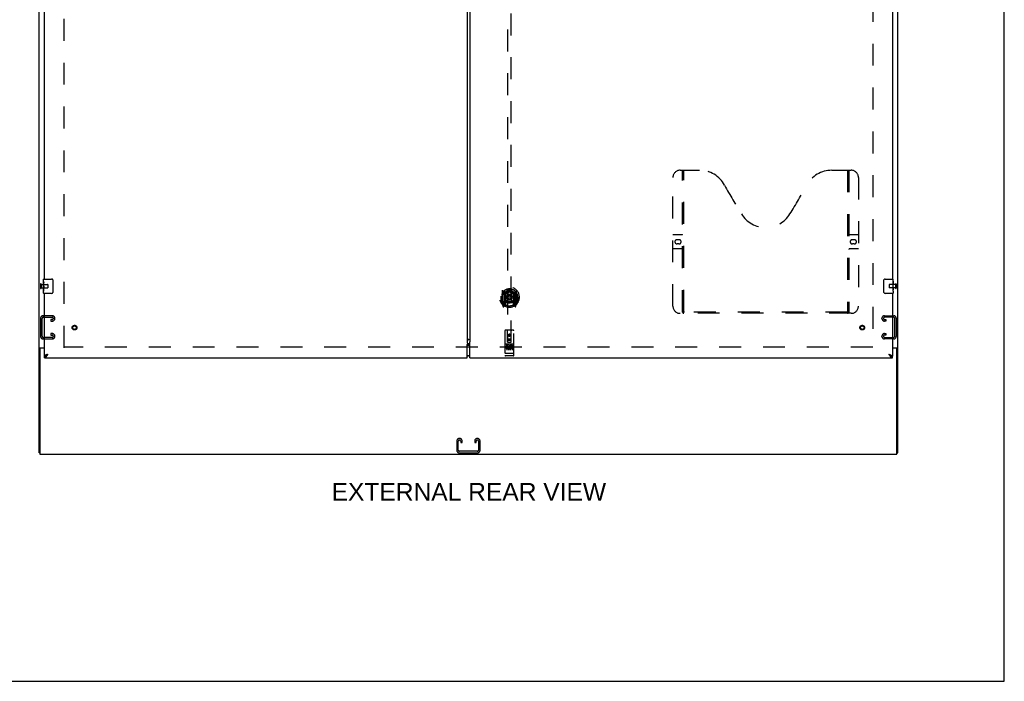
# Model space of a CAD drawing. Header units: inches. Extents: x 0 to 279, y 0 to 180.
# Tile 32 of 41: x 210 to 279, y 0 to 46. Entities that reach past the tile are written whole.
import ezdxf

# ---------------------------------------------------------------- set-up
doc = ezdxf.new("R2010")
doc.units = ezdxf.units.IN
doc.header["$LTSCALE"] = 15.327869
doc.header["$MEASUREMENT"] = 0
doc.linetypes.add('HIDDEN', pattern=[0.2, 0.1, -0.1])
doc.layers.get('0').update_dxf_attribs({"linetype": 'CONTINUOUS'})
for name, color, linetype in [('DEFAULT_2', 8, 'HIDDEN'), ('DIMENSIONS', 7, 'CONTINUOUS'), ('FRONT_SLAVE_DOOR_ASSEMBLY', 7, 'CONTINUOUS'), ('REAR_MASTER_DOOR_ASSEMBLY', 7, 'CONTINUOUS'), ('REAR_SLAVE_DOOR_ASSEMBLY', 7, 'CONTINUOUS')]:
    doc.layers.add(name, color=color, linetype=linetype)
doc.styles.get("Standard").update_dxf_attribs({"font": 'arial.ttf'})

msp = doc.modelspace()

# ---------------------------------------------------------------- linework, layer by layer
at = {"color": 7, "linetype": 'Continuous'}
for p, q in [((278.689, 0), (278.689, 180.328)), ((211.346, 23.286), (211.242, 23.286)), ((271.138, 23.286), (271.242, 23.286)), ((211.294, 15.973), (211.242, 15.973)), ((271.19, 15.973), (271.242, 15.973)), ((0, 0), (278.689, 0))]:
    msp.add_line(p, q, dxfattribs=at)
at = {"color": 3, "linetype": 'Continuous'}
for p, q in [((211.242, 15.973), (211.242, 87.765)), ((271.242, 15.973), (271.242, 87.765)), ((211.283, 23.317), (211.617, 23.317)), ((211.294, 23.225), (211.294, 15.869)), ((211.617, 23.285), (211.354, 23.285)), ((270.867, 23.317), (271.202, 23.317)), ((271.19, 23.285), (270.867, 23.285)), ((271.19, 15.869), (271.19, 23.285)), ((211.294, 15.869), (271.19, 15.869))]:
    msp.add_line(p, q, dxfattribs=at)
for points in [[(211.283, 23.317), (211.281, 23.315), (211.279, 23.314), (211.277, 23.312), (211.274, 23.311), (211.271, 23.309), (211.268, 23.307), (211.265, 23.306), (211.262, 23.305), (211.259, 23.303), (211.256, 23.302), (211.254, 23.3), (211.251, 23.299), (211.249, 23.297), (211.247, 23.295), (211.245, 23.294), (211.244, 23.292), (211.243, 23.29), (211.243, 23.289), (211.242, 23.287), (211.242, 23.286)], [(271.202, 23.317), (271.203, 23.315), (271.205, 23.314), (271.208, 23.312), (271.21, 23.311), (271.213, 23.309), (271.216, 23.307), (271.222, 23.305)], [(271.222, 23.305), (271.225, 23.303), (271.228, 23.302), (271.231, 23.3), (271.233, 23.299), (271.235, 23.297), (271.237, 23.295), (271.239, 23.294), (271.24, 23.292), (271.241, 23.29), (271.242, 23.289), (271.242, 23.287), (271.242, 23.286)]]:
    msp.add_lwpolyline(points, dxfattribs=at)
at = {"color": 7, "linetype": 'Continuous'}
for points in [[(211.364, 23.317), (211.365, 23.315), (211.365, 23.314), (211.365, 23.312), (211.365, 23.31), (211.364, 23.309), (211.363, 23.307), (211.362, 23.305), (211.361, 23.304), (211.359, 23.302), (211.358, 23.301), (211.356, 23.299), (211.354, 23.298), (211.353, 23.296), (211.351, 23.295), (211.35, 23.294), (211.348, 23.292), (211.347, 23.291), (211.347, 23.289), (211.346, 23.288), (211.346, 23.286)], [(271.12, 23.317), (271.12, 23.315), (271.119, 23.314), (271.119, 23.312), (271.12, 23.31), (271.12, 23.309), (271.121, 23.307), (271.122, 23.305), (271.124, 23.304), (271.125, 23.302), (271.127, 23.301), (271.128, 23.299), (271.13, 23.298), (271.132, 23.296), (271.133, 23.295), (271.135, 23.294), (271.136, 23.292), (271.137, 23.291), (271.138, 23.289), (271.138, 23.288), (271.138, 23.286)]]:
    msp.add_lwpolyline(points, dxfattribs=at)
at = {"color": 3, "linetype": 'Continuous'}
msp.add_arc((211.354, 23.225), 0.06, 90, 180, dxfattribs=at)
at = {"layer": 'DEFAULT_2', "color": 8, "linetype": 'HIDDEN'}
for p, q in [((212.992, 23.317), (212.992, 84.421)), ((269.492, 84.421), (269.492, 23.317)), ((211.346, 27.761), (211.346, 27.477)), ((211.389, 27.761), (211.389, 27.477)), ((211.389, 27.743), (211.836, 27.743)), ((211.846, 27.733), (211.846, 27.505)), ((270.638, 27.733), (270.638, 27.505)), ((271.095, 27.743), (270.648, 27.743)), ((271.095, 27.761), (271.095, 27.477)), ((271.138, 27.761), (271.138, 27.477)), ((211.389, 27.495), (211.836, 27.495)), ((271.095, 27.495), (270.648, 27.495)), ((212.166, 25.556), (211.526, 25.556)), ((270.318, 25.556), (270.958, 25.556)), ((211.346, 25.376), (211.346, 24.111)), ((211.45, 24.125), (211.45, 25.362)), ((211.54, 25.452), (212.152, 25.452)), ((212.065, 25.285), (212.065, 25.181)), ((212.152, 25.285), (212.065, 25.285)), ((212.065, 25.181), (212.166, 25.181)), ((212.346, 25.361), (212.346, 25.376)), ((270.138, 25.361), (270.138, 25.376)), ((270.419, 25.181), (270.318, 25.181)), ((270.944, 25.452), (270.332, 25.452)), ((270.332, 25.285), (270.419, 25.285)), ((270.419, 25.285), (270.419, 25.181)), ((271.034, 24.125), (271.034, 25.362)), ((271.138, 25.376), (271.138, 24.111)), ((212.065, 24.306), (212.065, 24.202)), ((212.166, 24.306), (212.065, 24.306)), ((212.065, 24.202), (212.152, 24.202)), ((212.346, 24.111), (212.346, 24.126)), ((270.138, 24.111), (270.138, 24.126)), ((270.318, 24.306), (270.419, 24.306)), ((270.419, 24.202), (270.332, 24.202)), ((270.419, 24.306), (270.419, 24.202)), ((211.526, 23.931), (212.166, 23.931)), ((212.152, 24.035), (211.54, 24.035)), ((270.958, 23.931), (270.318, 23.931)), ((270.332, 24.035), (270.944, 24.035)), ((269.492, 23.369), (212.992, 23.369)), ((240.43, 16.793), (240.43, 16.153)), ((240.534, 16.167), (240.534, 16.779)), ((240.625, 16.973), (240.61, 16.973)), ((240.701, 16.779), (240.701, 16.691)), ((240.701, 16.691), (240.805, 16.691)), ((240.805, 16.691), (240.805, 16.793)), ((241.68, 16.793), (241.68, 16.691)), ((241.68, 16.691), (241.784, 16.691)), ((241.784, 16.691), (241.784, 16.779)), ((241.875, 16.973), (241.86, 16.973)), ((241.951, 16.779), (241.951, 16.167)), ((242.055, 16.153), (242.055, 16.793)), ((240.61, 15.973), (241.875, 15.973)), ((241.861, 16.077), (240.624, 16.077))]:
    msp.add_line(p, q, dxfattribs=at)
for centre, radius, start, end in [((211.368, 27.761), 0.0215, 0, 180), ((211.836, 27.733), 0.01, 0, 90), ((270.648, 27.733), 0.01, 90, 180), ((271.117, 27.761), 0.0215, 0, 180), ((211.368, 27.477), 0.0215, 180, 360), ((211.836, 27.505), 0.01, 270, 360), ((270.648, 27.505), 0.01, 180, 270), ((271.117, 27.477), 0.0215, 180, 360), ((211.526, 25.376), 0.18, 90, 180), ((212.166, 25.376), 0.18, 0, 90), ((270.318, 25.376), 0.18, 90, 180), ((270.958, 25.376), 0.18, 0, 90), ((211.54, 25.362), 0.09, 90, 180), ((212.152, 25.362), 0.09, 4.14163, 90), ((212.152, 25.375), 0.09, 270, 355.85837), ((212.166, 25.361), 0.18, 270, 360), ((270.318, 25.361), 0.18, 180, 270), ((270.332, 25.362), 0.09, 90, 175.85837), ((270.332, 25.375), 0.09, 184.14163, 270), ((270.944, 25.362), 0.09, 0, 90), ((211.526, 24.111), 0.18, 180, 270), ((211.54, 24.125), 0.09, 180, 270), ((212.152, 24.112), 0.09, 4.14163, 90), ((212.152, 24.125), 0.09, 270, 355.85837), ((212.166, 24.126), 0.18, 0, 90), ((212.166, 24.111), 0.18, 270, 360), ((270.318, 24.126), 0.18, 90, 180), ((270.318, 24.111), 0.18, 180, 270), ((270.332, 24.112), 0.09, 90, 175.85837), ((270.332, 24.125), 0.09, 184.14163, 270), ((270.944, 24.125), 0.09, 270, 360), ((270.958, 24.111), 0.18, 270, 360), ((240.61, 16.793), 0.18, 90, 180), ((240.624, 16.779), 0.09, 94.14163, 180), ((240.611, 16.779), 0.09, 0, 85.85837), ((240.625, 16.793), 0.18, 0, 90), ((241.86, 16.793), 0.18, 90, 180), ((241.874, 16.779), 0.09, 94.14163, 180), ((241.861, 16.779), 0.09, 0, 85.85837), ((241.875, 16.793), 0.18, 0, 90), ((240.61, 16.153), 0.18, 180, 270), ((240.624, 16.167), 0.09, 180, 270), ((241.861, 16.167), 0.09, 270, 360), ((241.875, 16.153), 0.18, 270, 360)]:
    msp.add_arc(centre, radius, start, end, dxfattribs=at)
at = {"layer": 'FRONT_SLAVE_DOOR_ASSEMBLY', "color": 7, "linetype": 'Continuous'}
for p, q in [((241.221, 23.875), (241.215, 23.881)), ((241.255, 23.896), (241.263, 23.894))]:
    msp.add_line(p, q, dxfattribs=at)
at = {"layer": 'FRONT_SLAVE_DOOR_ASSEMBLY', "color": 3, "linetype": 'Continuous'}
for p, q in [((241.242, 23.884), (241.234, 23.888)), ((241.242, 23.891), (241.25, 23.888))]:
    msp.add_line(p, q, dxfattribs=at)
at = {"layer": 'REAR_MASTER_DOOR_ASSEMBLY', "color": 3, "linetype": 'Continuous'}
for p, q in [((241.336, 83.96), (241.336, 23.778)), ((270.867, 53.369), (270.867, 28.119)), ((270.867, 27.119), (270.867, 22.723)), ((241.336, 23.778), (241.343, 23.778)), ((241.336, 22.619), (241.336, 23.719)), ((241.343, 23.778), (241.347, 23.773)), ((241.336, 22.619), (270.867, 22.619))]:
    msp.add_line(p, q, dxfattribs=at)
at = {"layer": 'REAR_MASTER_DOOR_ASSEMBLY', "color": 8, "linetype": 'HIDDEN'}
for p, q in [((243.982, 51.698), (243.982, 23.696)), ((244.232, 23.696), (244.232, 51.698)), ((255.533, 26.223), (255.533, 35.223)), ((256.033, 35.723), (257.388, 35.723)), ((256.208, 25.813), (256.208, 35.723)), ((256.288, 25.843), (256.288, 35.723)), ((266.638, 35.723), (267.993, 35.723)), ((267.738, 35.723), (267.738, 25.843)), ((267.818, 35.723), (267.818, 25.813)), ((268.493, 35.223), (268.493, 26.223)), ((255.533, 31.223), (256.168, 31.223)), ((267.858, 31.223), (268.493, 31.223)), ((255.82, 30.873), (255.957, 30.873)), ((255.957, 30.573), (255.82, 30.573)), ((268.07, 30.873), (268.207, 30.873)), ((268.207, 30.573), (268.07, 30.573)), ((256.168, 30.223), (255.533, 30.223)), ((268.493, 30.223), (267.858, 30.223)), ((243.524, 26.85), (243.539, 26.85)), ((243.524, 26.85), (243.524, 26.462)), ((243.532, 26.917), (243.532, 26.92)), ((243.532, 26.459), (243.532, 26.917)), ((243.607, 27.334), (243.607, 26.366)), ((243.724, 27.28), (243.724, 26.264)), ((243.732, 27.275), (243.732, 26.272)), ((243.824, 26.532), (243.824, 27.163)), ((243.832, 27.236), (243.832, 27.133)), ((243.944, 27.189), (243.974, 26.85)), ((243.944, 26.506), (243.974, 26.85)), ((244.239, 26.85), (243.974, 26.85)), ((244.27, 27.189), (244.239, 26.85)), ((244.27, 26.506), (244.239, 26.85)), ((244.382, 27.133), (244.382, 27.236)), ((244.389, 27.163), (244.389, 26.532)), ((244.482, 27.275), (244.482, 26.272)), ((244.489, 27.28), (244.489, 26.264)), ((244.607, 26.366), (244.607, 27.334)), ((244.689, 26.85), (244.674, 26.85)), ((244.682, 26.917), (244.682, 26.92)), ((244.682, 26.459), (244.682, 26.917)), ((244.689, 26.85), (244.689, 26.462)), ((243.611, 26.356), (243.682, 26.18)), ((243.724, 26.521), (243.664, 26.521)), ((243.664, 26.521), (243.664, 26.371)), ((243.664, 26.371), (243.724, 26.371)), ((243.702, 26.445), (243.673, 26.399)), ((243.677, 26.391), (243.732, 26.391)), ((243.703, 26.281), (243.707, 26.277)), ((243.71, 26.183), (243.724, 26.264)), ((243.802, 26.222), (243.732, 26.331)), ((243.734, 26.504), (243.734, 26.297)), ((243.824, 26.522), (243.752, 26.522)), ((243.82, 26.524), (243.754, 26.524)), ((243.832, 26.572), (243.832, 26.319)), ((244.382, 26.319), (244.382, 26.572)), ((244.462, 26.522), (244.389, 26.522)), ((244.459, 26.524), (244.394, 26.524)), ((244.482, 26.331), (244.412, 26.222)), ((244.479, 26.297), (244.479, 26.504)), ((244.482, 26.391), (244.537, 26.391)), ((244.549, 26.521), (244.489, 26.521)), ((244.489, 26.371), (244.549, 26.371)), ((244.489, 26.264), (244.504, 26.183)), ((244.51, 26.28), (244.511, 26.28)), ((244.511, 26.28), (244.511, 26.281)), ((244.511, 26.28), (244.511, 26.281)), ((244.541, 26.399), (244.512, 26.445)), ((244.532, 26.18), (244.603, 26.356)), ((244.549, 26.371), (244.549, 26.521)), ((267.993, 25.723), (256.033, 25.723)), ((267.734, 25.803), (256.292, 25.803)), ((243.794, 24.506), (243.794, 22.781)), ((244.389, 24.536), (243.824, 24.536)), ((243.98, 23.696), (243.977, 24.506)), ((244.107, 24.269), (244.044, 24.233)), ((244.044, 24.233), (244.054, 24.227)), ((244.044, 24.233), (244.044, 24.161)), ((244.044, 24.161), (244.054, 24.166)), ((244.044, 24.161), (244.107, 24.125)), ((244.107, 24.257), (244.054, 24.227)), ((244.054, 24.227), (244.054, 24.166)), ((244.054, 24.166), (244.107, 24.136)), ((244.169, 24.233), (244.107, 24.269)), ((244.107, 24.269), (244.107, 24.257)), ((244.159, 24.227), (244.107, 24.257)), ((244.107, 24.136), (244.159, 24.166)), ((244.107, 24.125), (244.169, 24.161)), ((244.107, 24.125), (244.107, 24.136)), ((244.169, 24.233), (244.159, 24.227)), ((244.159, 24.166), (244.159, 24.227)), ((244.169, 24.161), (244.159, 24.166)), ((244.169, 24.161), (244.169, 24.233)), ((244.233, 23.696), (244.237, 24.506)), ((244.419, 22.781), (244.419, 24.506)), ((244.389, 23.579), (243.824, 23.579)), ((243.962, 23.457), (243.87, 23.457)), ((243.87, 23.457), (243.87, 23.415)), ((243.962, 23.415), (243.87, 23.415)), ((243.896, 23.563), (244.068, 23.563)), ((243.919, 23.449), (243.919, 23.143)), ((243.979, 23.946), (244.235, 23.946)), ((243.98, 23.696), (243.982, 23.696)), ((243.982, 23.696), (244.232, 23.696)), ((244.192, 23.821), (244.022, 23.821)), ((244.044, 23.449), (244.044, 23.143)), ((244.146, 23.563), (244.318, 23.563)), ((244.169, 23.449), (244.169, 23.143)), ((244.183, 23.422), (244.17, 23.403)), ((244.179, 23.447), (244.183, 23.445)), ((244.339, 23.457), (244.183, 23.457)), ((244.183, 23.457), (244.183, 23.445)), ((244.183, 23.422), (244.183, 23.244)), ((244.339, 23.415), (244.225, 23.415)), ((244.225, 23.415), (244.225, 23.372)), ((244.232, 23.696), (244.233, 23.696)), ((244.294, 23.449), (244.294, 23.143)), ((244.339, 23.457), (244.339, 23.415)), ((243.812, 22.91), (243.811, 22.91)), ((243.813, 22.91), (243.812, 22.91)), ((243.814, 22.91), (243.813, 22.91)), ((243.815, 22.91), (243.814, 22.91)), ((243.816, 22.91), (243.815, 22.91)), ((243.815, 22.91), (243.815, 22.91)), ((243.817, 22.91), (243.816, 22.91)), ((243.818, 22.91), (243.817, 22.91)), ((243.819, 22.91), (243.818, 22.91)), ((243.82, 22.91), (243.819, 22.91)), ((243.819, 22.91), (243.819, 22.91)), ((243.821, 22.91), (243.82, 22.91)), ((243.822, 22.909), (243.821, 22.91)), ((243.823, 22.909), (243.822, 22.909)), ((243.824, 22.909), (243.823, 22.909)), ((244.39, 22.909), (243.824, 22.909)), ((243.824, 22.909), (243.824, 22.909)), ((244.389, 22.751), (243.824, 22.751)), ((243.966, 23.372), (243.92, 23.372)), ((243.962, 23.331), (243.934, 23.331)), ((244.026, 23.287), (243.934, 23.287)), ((244.026, 23.244), (243.934, 23.244)), ((244.026, 23.287), (244.026, 23.244)), ((244.158, 23.292), (244.175, 23.253)), ((244.339, 23.244), (244.183, 23.244)), ((244.317, 23.372), (244.225, 23.372)), ((244.317, 23.329), (244.225, 23.329)), ((244.225, 23.329), (244.225, 23.287)), ((244.339, 23.287), (244.225, 23.287)), ((244.317, 23.372), (244.317, 23.329)), ((244.339, 23.287), (244.339, 23.244)), ((244.39, 22.909), (244.391, 22.909)), ((244.391, 22.909), (244.392, 22.909)), ((244.392, 22.909), (244.393, 22.91)), ((244.392, 22.909), (244.392, 22.909)), ((244.393, 22.91), (244.394, 22.91)), ((244.394, 22.91), (244.395, 22.91)), ((244.395, 22.91), (244.396, 22.91)), ((244.396, 22.91), (244.397, 22.91)), ((244.397, 22.91), (244.398, 22.91)), ((244.397, 22.91), (244.397, 22.91)), ((244.398, 22.91), (244.399, 22.91)), ((244.399, 22.91), (244.4, 22.91)), ((244.4, 22.91), (244.401, 22.91)), ((244.401, 22.91), (244.402, 22.91)), ((244.401, 22.91), (244.401, 22.91)), ((244.402, 22.91), (244.403, 22.91)), ((244.403, 22.91), (244.404, 22.91))]:
    msp.add_line(p, q, dxfattribs=at)
at = {"layer": 'REAR_MASTER_DOOR_ASSEMBLY', "color": 7, "linetype": 'Continuous'}
for p, q in [((270.272, 27.219), (270.272, 28.019)), ((270.372, 28.119), (270.912, 28.119)), ((270.927, 27.964), (270.92, 27.964)), ((270.92, 27.964), (270.92, 27.734)), ((270.927, 27.797), (270.92, 27.797)), ((270.927, 27.734), (270.92, 27.734)), ((270.927, 27.698), (270.921, 27.698)), ((270.926, 27.566), (270.927, 27.566)), ((270.927, 27.54), (270.927, 28.104)), ((270.927, 27.28), (270.927, 27.537)), ((270.912, 27.119), (270.372, 27.119)), ((270.927, 27.504), (270.92, 27.504)), ((270.92, 27.504), (270.92, 27.367)), ((270.921, 27.336), (270.927, 27.336)), ((270.927, 27.279), (270.927, 27.134)), ((241.246, 23.489), (241.336, 23.489)), ((241.336, 22.749), (241.246, 22.749)), ((270.744, 22.764), (270.754, 22.758)), ((270.867, 22.619), (270.867, 22.723))]:
    msp.add_line(p, q, dxfattribs=at)
for points in [[(270.272, 28.019), (270.272, 28.025), (270.273, 28.031), (270.274, 28.037), (270.275, 28.043), (270.277, 28.049), (270.279, 28.055)], [(270.926, 27.564), (270.923, 27.598), (270.922, 27.61), (270.921, 27.622), (270.921, 27.635), (270.92, 27.648), (270.92, 27.661), (270.92, 27.674), (270.921, 27.686), (270.921, 27.699), (270.922, 27.711), (270.923, 27.723)], [(270.927, 27.537), (270.927, 27.545), (270.927, 27.554), (270.926, 27.564)], [(270.279, 27.183), (270.277, 27.188), (270.275, 27.194), (270.274, 27.2), (270.273, 27.206), (270.272, 27.212), (270.272, 27.219)], [(270.922, 27.331), (270.921, 27.339), (270.921, 27.349), (270.92, 27.358), (270.92, 27.367)], [(270.924, 27.306), (270.924, 27.314), (270.923, 27.322), (270.922, 27.331)], [(270.927, 27.279), (270.927, 27.283), (270.927, 27.288), (270.926, 27.293), (270.924, 27.306)], [(270.621, 22.865), (270.632, 22.858), (270.643, 22.851), (270.654, 22.844), (270.665, 22.837), (270.675, 22.83), (270.685, 22.822), (270.695, 22.815), (270.704, 22.808), (270.713, 22.801), (270.721, 22.794), (270.729, 22.787), (270.736, 22.78), (270.742, 22.773), (270.748, 22.765), (270.751, 22.76)], [(270.621, 22.865), (270.631, 22.856), (270.641, 22.847), (270.651, 22.837), (270.662, 22.828), (270.672, 22.819), (270.682, 22.811), (270.693, 22.802), (270.703, 22.794), (270.713, 22.786), (270.723, 22.778), (270.734, 22.771), (270.744, 22.764)], [(270.754, 22.758), (270.764, 22.752), (270.775, 22.747), (270.785, 22.742), (270.795, 22.737), (270.806, 22.734), (270.816, 22.73), (270.826, 22.728), (270.836, 22.725), (270.847, 22.724), (270.857, 22.723), (270.867, 22.723)]]:
    msp.add_lwpolyline(points, dxfattribs=at)
at = {"layer": 'REAR_MASTER_DOOR_ASSEMBLY', "color": 8, "linetype": 'HIDDEN'}
for points in [[(243.653, 27.065), (243.651, 27.064), (243.65, 27.063), (243.648, 27.061), (243.646, 27.06), (243.645, 27.058), (243.643, 27.057), (243.641, 27.055), (243.64, 27.053), (243.638, 27.051), (243.636, 27.05), (243.634, 27.048), (243.632, 27.046), (243.631, 27.043), (243.629, 27.041), (243.627, 27.039), (243.625, 27.037), (243.623, 27.034), (243.621, 27.032), (243.618, 27.029), (243.616, 27.026), (243.614, 27.023), (243.612, 27.02), (243.609, 27.017), (243.607, 27.014), (243.605, 27.011), (243.602, 27.007), (243.6, 27.004), (243.597, 27), (243.595, 26.996), (243.592, 26.992), (243.589, 26.988), (243.586, 26.983), (243.584, 26.979), (243.581, 26.974), (243.578, 26.969), (243.574, 26.964)], [(243.919, 27.207), (243.924, 27.208), (243.93, 27.21), (243.935, 27.211), (243.941, 27.213), (243.946, 27.214), (243.952, 27.215), (243.957, 27.216), (243.962, 27.218), (243.968, 27.219), (243.973, 27.22), (243.979, 27.221), (243.984, 27.222), (243.99, 27.223), (243.995, 27.224), (244.001, 27.225), (244.007, 27.225), (244.012, 27.226), (244.018, 27.227), (244.023, 27.228), (244.029, 27.228), (244.034, 27.229), (244.04, 27.229), (244.045, 27.23), (244.051, 27.23), (244.057, 27.231), (244.062, 27.231), (244.068, 27.232), (244.073, 27.232), (244.079, 27.232), (244.085, 27.232), (244.09, 27.232), (244.096, 27.233), (244.101, 27.233), (244.107, 27.233), (244.113, 27.233), (244.118, 27.233), (244.124, 27.232), (244.129, 27.232), (244.135, 27.232), (244.14, 27.232), (244.146, 27.232), (244.152, 27.231), (244.157, 27.231), (244.163, 27.23), (244.168, 27.23), (244.174, 27.229), (244.18, 27.229), (244.185, 27.228), (244.191, 27.228), (244.196, 27.227), (244.202, 27.226), (244.207, 27.225), (244.213, 27.225), (244.218, 27.224), (244.224, 27.223), (244.229, 27.222), (244.235, 27.221), (244.24, 27.22), (244.246, 27.219), (244.251, 27.218), (244.257, 27.216), (244.262, 27.215), (244.268, 27.214), (244.273, 27.213), (244.279, 27.211), (244.284, 27.21), (244.289, 27.208), (244.295, 27.207)], [(244.639, 26.964), (244.636, 26.969), (244.633, 26.974), (244.63, 26.979), (244.627, 26.983), (244.625, 26.988), (244.622, 26.992), (244.619, 26.996), (244.617, 27), (244.614, 27.004), (244.612, 27.007), (244.609, 27.011), (244.607, 27.014), (244.604, 27.017), (244.602, 27.02), (244.6, 27.023), (244.598, 27.026), (244.595, 27.029), (244.593, 27.032), (244.591, 27.034), (244.589, 27.037), (244.587, 27.039), (244.585, 27.041), (244.583, 27.043), (244.581, 27.046), (244.58, 27.048), (244.578, 27.05), (244.576, 27.051), (244.574, 27.053), (244.572, 27.055), (244.571, 27.057), (244.569, 27.058), (244.567, 27.06), (244.566, 27.061), (244.564, 27.063), (244.563, 27.064), (244.561, 27.065)], [(256.198, 25.843), (256.214, 25.832), (256.23, 25.822), (256.246, 25.814), (256.262, 25.808), (256.277, 25.804), (256.292, 25.803)], [(267.734, 25.803), (267.749, 25.804), (267.765, 25.808), (267.78, 25.814), (267.796, 25.822), (267.812, 25.832), (267.828, 25.843)], [(243.889, 23.562), (243.89, 23.562), (243.89, 23.562), (243.89, 23.562), (243.89, 23.562), (243.89, 23.562), (243.89, 23.563), (243.89, 23.563), (243.89, 23.563), (243.89, 23.563), (243.89, 23.563), (243.89, 23.563), (243.891, 23.563), (243.891, 23.563), (243.891, 23.563), (243.891, 23.563), (243.891, 23.563), (243.891, 23.563), (243.891, 23.563), (243.891, 23.563), (243.892, 23.563), (243.892, 23.563), (243.892, 23.563), (243.892, 23.563), (243.892, 23.563), (243.892, 23.563), (243.892, 23.563), (243.893, 23.563), (243.893, 23.563), (243.893, 23.563), (243.893, 23.563), (243.893, 23.563), (243.893, 23.563), (243.894, 23.563), (243.894, 23.563), (243.894, 23.563), (243.894, 23.563), (243.894, 23.563), (243.894, 23.563), (243.895, 23.563), (243.895, 23.563), (243.895, 23.563), (243.895, 23.563), (243.895, 23.563), (243.896, 23.563), (243.896, 23.563)], [(244.068, 23.563), (244.068, 23.563), (244.068, 23.563), (244.068, 23.563), (244.069, 23.563), (244.069, 23.563), (244.069, 23.563), (244.069, 23.563), (244.069, 23.563), (244.07, 23.563), (244.07, 23.563), (244.07, 23.563), (244.07, 23.563), (244.07, 23.563), (244.071, 23.563), (244.071, 23.563), (244.071, 23.563), (244.071, 23.563), (244.071, 23.563), (244.071, 23.563), (244.071, 23.563), (244.072, 23.563), (244.072, 23.563), (244.072, 23.563), (244.072, 23.563), (244.072, 23.563), (244.072, 23.563), (244.072, 23.563), (244.073, 23.563), (244.073, 23.563), (244.073, 23.563), (244.073, 23.563), (244.073, 23.563), (244.073, 23.563), (244.073, 23.563), (244.073, 23.563), (244.073, 23.563), (244.074, 23.563), (244.074, 23.563), (244.074, 23.563), (244.074, 23.563), (244.074, 23.562), (244.074, 23.562), (244.074, 23.562), (244.074, 23.562), (244.074, 23.562), (244.074, 23.562)], [(244.139, 23.562), (244.14, 23.562), (244.14, 23.562), (244.14, 23.562), (244.14, 23.562), (244.14, 23.562), (244.14, 23.563), (244.14, 23.563), (244.14, 23.563), (244.14, 23.563), (244.14, 23.563), (244.14, 23.563), (244.141, 23.563), (244.141, 23.563), (244.141, 23.563), (244.141, 23.563), (244.141, 23.563), (244.141, 23.563), (244.141, 23.563), (244.141, 23.563), (244.142, 23.563), (244.142, 23.563), (244.142, 23.563), (244.142, 23.563), (244.142, 23.563), (244.142, 23.563), (244.142, 23.563), (244.143, 23.563), (244.143, 23.563), (244.143, 23.563), (244.143, 23.563), (244.143, 23.563), (244.143, 23.563), (244.144, 23.563), (244.144, 23.563), (244.144, 23.563), (244.144, 23.563), (244.144, 23.563), (244.144, 23.563), (244.145, 23.563), (244.145, 23.563), (244.145, 23.563), (244.145, 23.563), (244.145, 23.563), (244.146, 23.563), (244.146, 23.563)], [(244.318, 23.563), (244.318, 23.563), (244.318, 23.563), (244.318, 23.563), (244.319, 23.563), (244.319, 23.563), (244.319, 23.563), (244.319, 23.563), (244.319, 23.563), (244.32, 23.563), (244.32, 23.563), (244.32, 23.563), (244.32, 23.563), (244.32, 23.563), (244.321, 23.563), (244.321, 23.563), (244.321, 23.563), (244.321, 23.563), (244.321, 23.563), (244.321, 23.563), (244.321, 23.563), (244.322, 23.563), (244.322, 23.563), (244.322, 23.563), (244.322, 23.563), (244.322, 23.563), (244.322, 23.563), (244.322, 23.563), (244.323, 23.563), (244.323, 23.563), (244.323, 23.563), (244.323, 23.563), (244.323, 23.563), (244.323, 23.563), (244.323, 23.563), (244.323, 23.563), (244.323, 23.563), (244.324, 23.563), (244.324, 23.563), (244.324, 23.563), (244.324, 23.563), (244.324, 23.562), (244.324, 23.562), (244.324, 23.562), (244.324, 23.562), (244.324, 23.562), (244.324, 23.562)], [(243.811, 22.91), (243.811, 22.91), (243.81, 22.91), (243.81, 22.91), (243.81, 22.91), (243.809, 22.911), (243.809, 22.911), (243.808, 22.911), (243.808, 22.911), (243.808, 22.911), (243.807, 22.911), (243.807, 22.911), (243.807, 22.911), (243.806, 22.911), (243.806, 22.911), (243.806, 22.911), (243.805, 22.911), (243.805, 22.911), (243.805, 22.911), (243.804, 22.911), (243.804, 22.911), (243.804, 22.912), (243.804, 22.912), (243.803, 22.912), (243.803, 22.912), (243.803, 22.912), (243.802, 22.912), (243.802, 22.912), (243.802, 22.912), (243.802, 22.912), (243.801, 22.912), (243.801, 22.912), (243.801, 22.912), (243.8, 22.912), (243.8, 22.913), (243.8, 22.913), (243.8, 22.913), (243.799, 22.913), (243.799, 22.913), (243.799, 22.913), (243.799, 22.913), (243.799, 22.913), (243.798, 22.913), (243.798, 22.913), (243.798, 22.913), (243.798, 22.913), (243.798, 22.914), (243.797, 22.914), (243.797, 22.914), (243.797, 22.914), (243.797, 22.914), (243.797, 22.914), (243.797, 22.914), (243.796, 22.914), (243.796, 22.914), (243.796, 22.914), (243.796, 22.915), (243.796, 22.915), (243.796, 22.915), (243.796, 22.915), (243.795, 22.915), (243.795, 22.915), (243.795, 22.915), (243.795, 22.915), (243.795, 22.915), (243.795, 22.915), (243.795, 22.916), (243.795, 22.916), (243.795, 22.916), (243.795, 22.916), (243.795, 22.916), (243.795, 22.916), (243.795, 22.916), (243.795, 22.916), (243.795, 22.916), (243.794, 22.916), (243.794, 22.917), (243.794, 22.917), (243.794, 22.917), (243.794, 22.917)], [(244.404, 22.91), (244.404, 22.91), (244.404, 22.91), (244.405, 22.911), (244.405, 22.911), (244.405, 22.911), (244.406, 22.911), (244.406, 22.911), (244.406, 22.911), (244.407, 22.911), (244.407, 22.911), (244.407, 22.911), (244.408, 22.911), (244.408, 22.911), (244.408, 22.911), (244.409, 22.911), (244.409, 22.911), (244.409, 22.911), (244.41, 22.911), (244.41, 22.912), (244.41, 22.912), (244.411, 22.912), (244.411, 22.912), (244.411, 22.912), (244.412, 22.912), (244.412, 22.912), (244.412, 22.912), (244.412, 22.912), (244.413, 22.912), (244.413, 22.912), (244.413, 22.912), (244.413, 22.912), (244.414, 22.913), (244.414, 22.913), (244.414, 22.913), (244.414, 22.913), (244.415, 22.913), (244.415, 22.913), (244.415, 22.913), (244.415, 22.913), (244.415, 22.913), (244.416, 22.913), (244.416, 22.913), (244.416, 22.913), (244.416, 22.914), (244.416, 22.914), (244.417, 22.914), (244.417, 22.914), (244.417, 22.914), (244.417, 22.914), (244.417, 22.914), (244.417, 22.914), (244.418, 22.914), (244.418, 22.914), (244.418, 22.915), (244.418, 22.915), (244.418, 22.915), (244.418, 22.915), (244.418, 22.915), (244.418, 22.915), (244.419, 22.915), (244.419, 22.915), (244.419, 22.915), (244.419, 22.915), (244.419, 22.916), (244.419, 22.916), (244.419, 22.916), (244.419, 22.916), (244.419, 22.916), (244.419, 22.916), (244.419, 22.916), (244.419, 22.916), (244.419, 22.916), (244.419, 22.916), (244.419, 22.917), (244.419, 22.917), (244.419, 22.917), (244.419, 22.917)]]:
    msp.add_lwpolyline(points, dxfattribs=at)
at = {"layer": 'REAR_MASTER_DOOR_ASSEMBLY', "color": 3, "linetype": 'Continuous'}
for points in [[(241.348, 23.765), (241.347, 23.765), (241.347, 23.764), (241.346, 23.763), (241.345, 23.761), (241.345, 23.76), (241.344, 23.758), (241.343, 23.757), (241.343, 23.755), (241.342, 23.753), (241.341, 23.75), (241.341, 23.748), (241.34, 23.745), (241.34, 23.743), (241.339, 23.74), (241.338, 23.737), (241.338, 23.734), (241.337, 23.731), (241.337, 23.727), (241.336, 23.723), (241.336, 23.719)], [(241.347, 23.773), (241.347, 23.771), (241.348, 23.77), (241.349, 23.77), (241.349, 23.769), (241.349, 23.769), (241.349, 23.768), (241.349, 23.768), (241.349, 23.767), (241.348, 23.767), (241.348, 23.765)], [(270.621, 22.865), (270.653, 22.853), (270.669, 22.847), (270.684, 22.841), (270.7, 22.835), (270.715, 22.83), (270.73, 22.824), (270.744, 22.818), (270.758, 22.812)], [(270.621, 22.865), (270.631, 22.849), (270.641, 22.833), (270.651, 22.817), (270.662, 22.801), (270.672, 22.786), (270.682, 22.771), (270.693, 22.756), (270.703, 22.742), (270.713, 22.728)], [(270.713, 22.728), (270.723, 22.715), (270.734, 22.703), (270.744, 22.691), (270.754, 22.68), (270.764, 22.67), (270.775, 22.66), (270.785, 22.652), (270.795, 22.644), (270.806, 22.637), (270.816, 22.632), (270.826, 22.627), (270.836, 22.623), (270.847, 22.621), (270.857, 22.619), (270.867, 22.619)], [(270.758, 22.812), (270.771, 22.806), (270.783, 22.8), (270.795, 22.794), (270.806, 22.788), (270.816, 22.782), (270.826, 22.776), (270.834, 22.77), (270.842, 22.764), (270.848, 22.758), (270.854, 22.752), (270.859, 22.746), (270.862, 22.74), (270.865, 22.735), (270.867, 22.729), (270.867, 22.723)]]:
    msp.add_lwpolyline(points, dxfattribs=at)
at = {"layer": 'REAR_MASTER_DOOR_ASSEMBLY', "color": 8, "linetype": 'HIDDEN'}
for centre, radius in [((244.107, 26.852), 0.35), ((244.107, 26.852), 0.335), ((244.107, 26.852), 0.205), ((244.107, 26.852), 0.133), ((268.763, 24.723), 0.164), ((268.763, 24.723), 0.124), ((244.107, 24.196), 0.085), ((244.107, 24.196), 0.0845)]:
    msp.add_circle(centre, radius, dxfattribs=at)
for centre, radius, start, end in [((256.033, 35.223), 0.5, 90, 180), ((257.388, 33.723), 2, 28.48127, 90), ((266.638, 33.723), 2, 90, 151.51873), ((267.993, 35.223), 0.5, 0, 90), ((293.696, 53.421), 39.307, 208.48127, 211.87046), ((230.33, 53.421), 39.307, 328.12954, 331.51873), ((262.013, 33.723), 2, 211.87046, 328.12954), ((256.168, 31.263), 0.04, 270, 360), ((267.858, 31.263), 0.04, 180, 270), ((255.82, 30.723), 0.15, 90, 270), ((255.957, 30.723), 0.15, 270, 90), ((268.07, 30.723), 0.15, 90, 270), ((268.207, 30.723), 0.15, 270, 90), ((256.168, 30.183), 0.04, 0, 90), ((267.858, 30.183), 0.04, 90, 180), ((244.107, 26.85), 0.7, 305.51263, 234.48737), ((244.107, 26.848), 0.583, 0.24643, 179.75357), ((244.107, 26.842), 0.58, 7.66218, 172.33782), ((243.552, 26.917), 0.02, 172.33782, 180), ((243.622, 27.334), 0.015, 135.07479, 180), ((244.107, 26.533), 0.7, 49.52902, 130.47098), ((243.739, 27.28), 0.015, 130.35871, 180), ((243.752, 27.275), 0.02, 129.33785, 179.99835), ((243.839, 27.163), 0.015, 112.9863, 180), ((244.107, 26.842), 0.48, 55.04613, 124.95387), ((243.862, 27.133), 0.03, 180, 311.12608), ((244.107, 26.852), 0.343, 48.87392, 131.12608), ((243.924, 27.188), 0.02, 5.07961, 105.57516), ((244.29, 27.188), 0.02, 74.42484, 174.92039), ((244.352, 27.133), 0.03, 228.87392, 360), ((244.374, 27.163), 0.015, 0, 67.0137), ((244.462, 27.275), 0.02, 0, 50.65944), ((244.474, 27.28), 0.015, 0, 49.64129), ((244.592, 27.334), 0.015, 0, 44.92521), ((244.662, 26.917), 0.02, 0, 7.66218), ((243.552, 26.459), 0.02, 180, 215.29614), ((244.107, 26.852), 0.7, 215.29614, 324.70386), ((243.622, 26.366), 0.015, 180, 224.92521), ((243.677, 26.396), 0.005, 147.32076, 270), ((243.695, 26.186), 0.015, 201.80415, 350), ((244.107, 27.163), 0.7, 233.23192, 306.76808), ((243.712, 26.297), 0.02, 234.48737, 360), ((243.544, 26.546), 0.188, 327.32076, 360), ((243.714, 26.297), 0.02, 234.74574, 360), ((243.752, 26.502), 0.02, 90, 180), ((243.752, 26.272), 0.02, 180, 238.52955), ((243.754, 26.504), 0.02, 90, 180), ((243.82, 26.504), 0.02, 66.53604, 90), ((243.839, 26.532), 0.015, 180, 247.0137), ((244.107, 27.165), 0.7, 246.53604, 293.46396), ((243.862, 26.572), 0.03, 48.87392, 180), ((244.107, 26.852), 0.6, 242.72039, 297.27961), ((244.107, 26.852), 0.343, 228.87392, 311.12608), ((243.924, 26.508), 0.02, 254.3869, 354.92039), ((244.29, 26.508), 0.02, 185.07961, 285.6131), ((244.352, 26.572), 0.03, 0, 131.12608), ((244.374, 26.532), 0.015, 292.9863, 360), ((244.394, 26.504), 0.02, 90, 113.46396), ((244.459, 26.504), 0.02, 0, 90), ((244.462, 26.502), 0.02, 0, 90), ((244.462, 26.272), 0.02, 301.4688, 359.99919), ((244.499, 26.297), 0.02, 180, 305.25426), ((244.67, 26.546), 0.188, 180, 212.67924), ((244.502, 26.297), 0.02, 180, 305.51263), ((244.518, 26.186), 0.015, 190, 338.19585), ((244.537, 26.396), 0.005, 270, 32.67924), ((244.592, 26.366), 0.015, 315.07479, 360), ((244.662, 26.459), 0.02, 324.70386, 360), ((256.033, 26.223), 0.5, 180, 270), ((267.993, 26.223), 0.5, 270, 360), ((256.298, 25.813), 0.09, 180, 270), ((256.328, 25.843), 0.04, 180, 270), ((267.698, 25.843), 0.04, 270, 360), ((267.728, 25.813), 0.09, 270, 360), ((243.824, 24.506), 0.03, 90, 180), ((243.947, 24.506), 0.03, 0, 90), ((244.267, 24.506), 0.03, 90, 180), ((244.389, 24.506), 0.03, 0, 90), ((243.824, 23.609), 0.03, 180, 270), ((243.962, 23.394), 0.0635, 270, 90), ((243.962, 23.393), 0.0219, 280.307, 90), ((244.022, 23.781), 0.04, 90, 180), ((244.022, 23.736), 0.04, 180, 270), ((244.133, 23.351), 0.107, 64.26362, 293.40274), ((244.133, 23.351), 0.0639, 54.88948, 293.40261), ((244.192, 23.781), 0.04, 0, 90), ((244.192, 23.736), 0.04, 270, 360), ((244.389, 23.609), 0.03, 270, 360), ((243.824, 22.781), 0.03, 180, 270), ((243.934, 23.309), 0.0644, 102.29948, 270.07752), ((243.934, 23.309), 0.0219, 89.90115, 270), ((244.389, 22.781), 0.03, 270, 360)]:
    msp.add_arc(centre, radius, start, end, dxfattribs=at)
at = {"layer": 'REAR_MASTER_DOOR_ASSEMBLY', "color": 7, "linetype": 'Continuous'}
for centre, radius, start, end in [((270.372, 28.019), 0.1, 90, 158.79459), ((270.912, 28.104), 0.015, 0, 90), ((270.372, 27.219), 0.1, 201.19986, 270), ((270.912, 27.134), 0.015, 270, 360), ((241.246, 23.309), 0.18, 90, 122.81069), ((241.246, 22.929), 0.18, 237.18931, 270)]:
    msp.add_arc(centre, radius, start, end, dxfattribs=at)
msp.add_ellipse((270.664, 27.703), major_axis=(0.263, 0), ratio=0.432808, start_param=0, end_param=0.179988, dxfattribs=at)
at = {"layer": 'REAR_SLAVE_DOOR_ASSEMBLY', "color": 3, "linetype": 'Continuous'}
for p, q in [((241.148, 84.095), (241.148, 23.643)), ((211.617, 28.119), (211.617, 53.369)), ((211.617, 22.723), (211.617, 27.119)), ((241.148, 22.619), (241.148, 23.509)), ((241.172, 23.604), (241.336, 23.604)), ((241.291, 23.908), (241.271, 23.901)), ((211.864, 22.865), (211.832, 22.853)), ((211.617, 22.619), (241.148, 22.619))]:
    msp.add_line(p, q, dxfattribs=at)
at = {"layer": 'REAR_SLAVE_DOOR_ASSEMBLY', "color": 7, "linetype": 'Continuous'}
for p, q in [((211.557, 27.958), (211.557, 28.104)), ((211.557, 27.7), (211.557, 27.957)), ((211.563, 27.902), (211.557, 27.902)), ((211.557, 27.734), (211.564, 27.734)), ((211.557, 27.134), (211.557, 27.697)), ((211.559, 27.671), (211.557, 27.671)), ((211.557, 27.539), (211.563, 27.539)), ((211.564, 27.734), (211.564, 27.87)), ((211.572, 28.119), (212.112, 28.119)), ((212.212, 28.019), (212.212, 27.219)), ((211.557, 27.503), (211.564, 27.503)), ((211.557, 27.44), (211.564, 27.44)), ((211.557, 27.273), (211.564, 27.273)), ((211.564, 27.273), (211.564, 27.503)), ((212.112, 27.119), (211.572, 27.119)), ((241.148, 23.489), (241.336, 23.489)), ((241.336, 23.505), (241.172, 23.505)), ((211.617, 22.619), (211.617, 22.723)), ((211.72, 22.752), (211.73, 22.758)), ((241.336, 22.749), (241.148, 22.749))]:
    msp.add_line(p, q, dxfattribs=at)
for points in [[(211.557, 27.958), (211.557, 27.954), (211.558, 27.95), (211.558, 27.944), (211.56, 27.931)], [(211.557, 27.7), (211.557, 27.692), (211.558, 27.683), (211.559, 27.673)], [(211.559, 27.673), (211.561, 27.639), (211.562, 27.627), (211.563, 27.615), (211.564, 27.602), (211.564, 27.59), (211.564, 27.577), (211.564, 27.564), (211.564, 27.551), (211.563, 27.539), (211.562, 27.526), (211.561, 27.514)], [(211.56, 27.931), (211.561, 27.923), (211.562, 27.915), (211.562, 27.907)], [(211.562, 27.907), (211.563, 27.898), (211.564, 27.889), (211.564, 27.88), (211.564, 27.87)], [(212.205, 28.055), (212.207, 28.049), (212.209, 28.043), (212.21, 28.037), (212.211, 28.031), (212.212, 28.025), (212.212, 28.019)], [(212.212, 27.219), (212.212, 27.212), (212.211, 27.206), (212.21, 27.2), (212.209, 27.194), (212.207, 27.188), (212.205, 27.183)], [(241.172, 23.505), (241.166, 23.505), (241.161, 23.505), (241.156, 23.505), (241.151, 23.506), (241.148, 23.506)], [(211.617, 22.723), (211.627, 22.723), (211.638, 22.724), (211.648, 22.725), (211.658, 22.728), (211.669, 22.73), (211.679, 22.734), (211.689, 22.737), (211.699, 22.742), (211.71, 22.747), (211.72, 22.752)], [(211.73, 22.758), (211.74, 22.764), (211.751, 22.771), (211.761, 22.778), (211.771, 22.786), (211.782, 22.794), (211.792, 22.802), (211.802, 22.811), (211.812, 22.819), (211.823, 22.828), (211.833, 22.837), (211.843, 22.847), (211.853, 22.856), (211.864, 22.865)], [(211.864, 22.865), (211.853, 22.858), (211.841, 22.851), (211.83, 22.844), (211.82, 22.837), (211.809, 22.83), (211.799, 22.822), (211.789, 22.815), (211.78, 22.808), (211.771, 22.801), (211.763, 22.794), (211.755, 22.787), (211.748, 22.78), (211.742, 22.773), (211.737, 22.765), (211.733, 22.76)]]:
    msp.add_lwpolyline(points, dxfattribs=at)
at = {"layer": 'REAR_SLAVE_DOOR_ASSEMBLY', "color": 3, "linetype": 'Continuous'}
for points in [[(241.137, 23.561), (241.136, 23.56), (241.136, 23.559), (241.135, 23.559), (241.135, 23.558), (241.135, 23.558), (241.135, 23.557), (241.136, 23.557), (241.136, 23.556), (241.137, 23.555), (241.137, 23.555), (241.138, 23.553), (241.138, 23.552), (241.139, 23.551), (241.14, 23.549), (241.141, 23.547), (241.142, 23.545), (241.142, 23.543), (241.143, 23.54), (241.144, 23.537), (241.144, 23.534), (241.145, 23.531), (241.146, 23.527), (241.147, 23.523), (241.147, 23.518), (241.148, 23.514), (241.148, 23.509)], [(241.142, 23.567), (241.14, 23.565), (241.139, 23.564), (241.137, 23.561)], [(241.147, 23.606), (241.151, 23.605), (241.156, 23.605), (241.161, 23.604), (241.166, 23.604), (241.172, 23.604)], [(241.161, 23.853), (241.157, 23.85), (241.154, 23.846), (241.152, 23.843), (241.15, 23.839), (241.149, 23.836), (241.148, 23.832)], [(241.161, 23.852), (241.164, 23.853), (241.182, 23.859), (241.2, 23.866), (241.218, 23.874), (241.236, 23.882), (241.255, 23.89), (241.273, 23.899), (241.291, 23.908)], [(241.271, 23.901), (241.261, 23.898), (241.251, 23.894), (241.241, 23.891), (241.232, 23.887), (241.223, 23.884), (241.214, 23.88), (241.206, 23.877), (241.198, 23.874), (241.19, 23.87), (241.183, 23.867), (241.177, 23.863), (241.171, 23.86), (241.166, 23.856), (241.161, 23.853)], [(211.727, 22.812), (211.714, 22.806), (211.701, 22.8), (211.689, 22.794), (211.678, 22.788), (211.668, 22.782), (211.659, 22.776), (211.65, 22.77), (211.643, 22.764), (211.636, 22.758), (211.63, 22.752), (211.626, 22.746), (211.622, 22.74), (211.619, 22.735), (211.618, 22.729), (211.617, 22.723)], [(211.617, 22.619), (211.627, 22.619), (211.638, 22.621), (211.648, 22.623), (211.658, 22.627), (211.669, 22.632), (211.679, 22.637), (211.689, 22.644), (211.699, 22.652), (211.71, 22.66), (211.72, 22.67), (211.73, 22.68), (211.74, 22.691), (211.751, 22.703), (211.761, 22.715)], [(211.832, 22.853), (211.816, 22.847), (211.8, 22.841), (211.784, 22.835), (211.769, 22.83), (211.755, 22.824), (211.74, 22.818), (211.727, 22.812)], [(211.761, 22.715), (211.771, 22.728), (211.782, 22.742), (211.792, 22.756), (211.802, 22.771), (211.812, 22.786), (211.823, 22.801), (211.833, 22.817), (211.843, 22.833), (211.853, 22.849), (211.864, 22.865)]]:
    msp.add_lwpolyline(points, dxfattribs=at)
at = {"layer": 'REAR_SLAVE_DOOR_ASSEMBLY', "color": 8, "linetype": 'HIDDEN'}
for radius in [0.164, 0.124]:
    msp.add_circle((213.721, 24.723), radius, dxfattribs=at)
at = {"layer": 'REAR_SLAVE_DOOR_ASSEMBLY', "color": 7, "linetype": 'Continuous'}
for centre, radius, start, end in [((211.572, 28.104), 0.015, 90, 180), ((212.112, 28.019), 0.1, 21.19986, 90), ((211.572, 27.134), 0.015, 180, 270), ((212.112, 27.219), 0.1, 270, 338.79459)]:
    msp.add_arc(centre, radius, start, end, dxfattribs=at)
msp.add_ellipse((211.82, 27.535), major_axis=(0.263, 0), ratio=0.432808, start_param=-3.141593, end_param=-2.961605, dxfattribs=at)

# ---------------------------------------------------------------- texts
at = {"layer": 'DIMENSIONS', "color": 2, "linetype": 'Continuous', "insert": (241.272, 13.864), "char_height": 1.22951, "width": 19.14193, "attachment_point": 2, "line_spacing_factor": 0.9}
msp.add_mtext('EXTERNAL REAR VIEW', dxfattribs=at)

doc.saveas('drawing.dxf')
